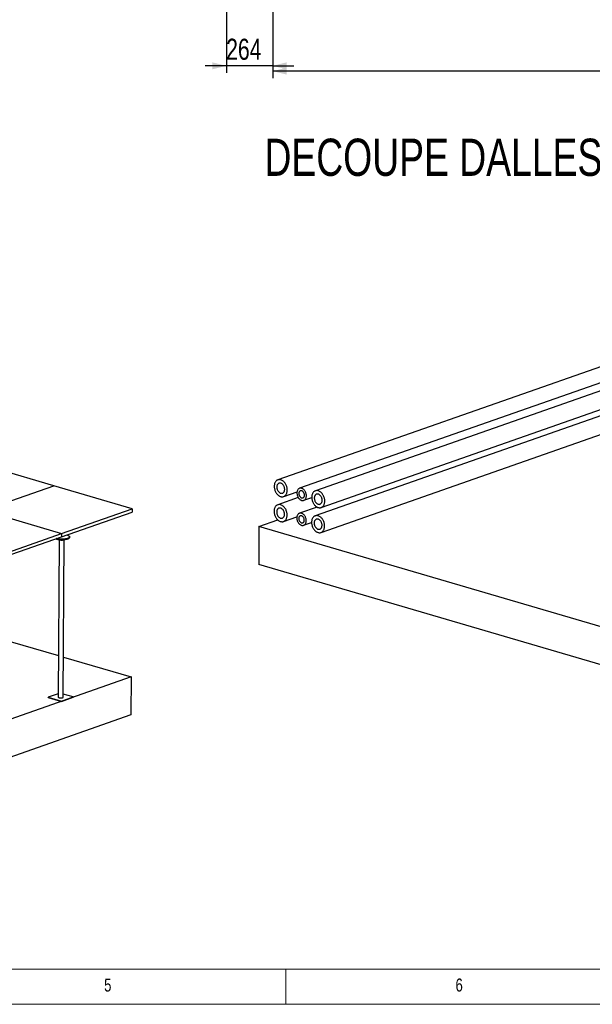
# Model space of a CAD drawing. Header units: millimetres. Extents: x 5 to 589, y 5 to 415.
# Tile 35 of 120: x 209 to 291, y 5 to 145. Entities that reach past the tile are written whole.
import ezdxf

# ---------------------------------------------------------------- set-up
doc = ezdxf.new("R2010")
doc.units = ezdxf.units.MM
doc.layers.add('COTES', color=1, linetype='Continuous')
doc.layers.add('NOTES', color=6, linetype='Continuous')
doc.layers.add('TRAIT-FORT', color=4, linetype='Continuous', lineweight=25)
doc.styles.add('SLDTEXTSTYLE0', font='TXT', dxfattribs={"width": 0.75})
doc.dimstyles.new('SLDDIMSTYLE0', dxfattribs={"dimtxt": 3, "dimasz": 2, "dimexe": 0, "dimexo": 0.0625, "dimgap": 0.75, "dimtad": 1, "dimdec": 0, "dimlfac": 40, "dimrnd": 1e-09, "dimzin": 12, "dimdsep": 46, "dimtxsty": 'SLDTEXTSTYLE0', "dimsah": 1, "dimcen": 0.09, "dimadec": 0, "dimazin": 3, "dimtfac": 1, "dimtdec": 0, "dimtofl": 0, "dimtmove": 0, "dimatfit": 3, "dimfxl": 1, "dimfrac": 2, "dimtolj": 1, "dimtzin": 12, "dimarcsym": 0})
doc.dimstyles.new('SLDDIMSTYLE1', dxfattribs={"dimtxt": 3, "dimasz": 2, "dimexe": 0, "dimexo": 0.0625, "dimgap": 0.75, "dimtad": 1, "dimdec": 0, "dimlfac": 40, "dimrnd": 1e-09, "dimzin": 12, "dimdsep": 46, "dimtxsty": 'SLDTEXTSTYLE0', "dimsah": 1, "dimcen": 0.09, "dimadec": 0, "dimazin": 3, "dimtfac": 1, "dimtdec": 0, "dimtmove": 0, "dimatfit": 0, "dimfxl": 1, "dimfrac": 2, "dimtolj": 1, "dimtzin": 12, "dimarcsym": 0})

# ---------------------------------------------------------------- blocks, each defined once
blk = doc.blocks.new('_D_12')
at = {"layer": 'COTES', "color": 1, "transparency": 16777216}
for p, q in [((238.56, 198.48), (238.56, 137.48)), ((245.15, 198.48), (245.15, 137.48)), ((238.56, 138.48), (235.56, 138.48)), ((245.15, 138.48), (238.56, 138.48)), ((245.15, 138.48), (248.15, 138.48))]:
    blk.add_line(p, q, dxfattribs=at)
for points in [[(238.56, 138.48), (236.56, 138.98), (236.56, 137.98)], [(245.15, 138.48), (247.15, 137.98), (247.15, 138.98)]]:
    blk.add_solid(points, dxfattribs=at)
at = {"layer": 'COTES', "color": 1, "transparency": 16777216, "insert": (238.53, 142.34), "char_height": 3, "attachment_point": 1, "style": 'SLDTEXTSTYLE0'}
blk.add_mtext('264', dxfattribs=at)
blk = doc.blocks.new('_D_14')
at = {"layer": 'COTES', "color": 1, "transparency": 16777216}
for p, q in [((245.15, 186.34), (245.15, 136.73)), ((348.5, 185.59), (348.5, 136.73)), ((348.5, 137.73), (245.15, 137.73))]:
    blk.add_line(p, q, dxfattribs=at)
for points in [[(245.15, 137.73), (247.15, 137.23), (247.15, 138.23)], [(348.5, 137.73), (346.5, 138.23), (346.5, 137.23)]]:
    blk.add_solid(points, dxfattribs=at)
at = {"layer": 'COTES', "color": 1, "transparency": 16777216, "insert": (292.39, 141.59), "char_height": 3, "attachment_point": 1, "style": 'SLDTEXTSTYLE0'}
blk.add_mtext('4134', dxfattribs=at)

msp = doc.modelspace()

# ---------------------------------------------------------------- linework, layer by layer
at = {"color": 7, "linetype": 'Continuous', "lineweight": 18}
for p, q in [((10, 10), (584, 10)), ((247, 5), (247, 10)), ((5, 5), (589, 5))]:
    msp.add_line(p, q, dxfattribs=at)
at = {"layer": 'TRAIT-FORT', "color": 4, "linetype": 'Continuous', "lineweight": 25}
for p, q in [((295.689, 97.054), (245.885, 79.591)), ((295.676, 94.767), (248.974, 78.391)), ((295.67, 93.615), (251.219, 78.028)), ((295.65, 90.062), (251.199, 74.475)), ((252.048, 75.662), (295.655, 90.952)), ((252.028, 72.109), (295.635, 87.399)), ((214, 78.752), (202.85, 82.02)), ((203.966, 75.234), (214, 78.752)), ((225.15, 75.485), (214, 78.752)), ((248.796, 77.066), (245.865, 76.039)), ((246.715, 77.225), (248.613, 77.891)), ((249.573, 76.683), (250.702, 77.079)), ((251.47, 75.72), (248.954, 74.838)), ((203.966, 75.234), (215.116, 71.966)), ((215.113, 71.501), (225.147, 75.019)), ((215.116, 71.966), (225.15, 75.485)), ((225.15, 75.485), (225.147, 75.019)), ((246.695, 73.672), (248.593, 74.338)), ((243.198, 72.95), (243.168, 67.562)), ((243.198, 72.95), (245.884, 73.891)), ((354.695, 40.274), (243.198, 72.95)), ((249.553, 73.13), (250.682, 73.526)), ((205.079, 67.982), (215.113, 71.501)), ((205.082, 68.448), (215.116, 71.966)), ((215.116, 71.966), (215.113, 71.501)), ((216.238, 71.4), (216.238, 71.494)), ((214.761, 71.066), (214.636, 48.694)), ((215.336, 48.691), (215.461, 71.062)), ((354.665, 34.886), (243.168, 67.562)), ((205.37, 57.321), (214.669, 54.596)), ((215.368, 54.391), (225.016, 51.563)), ((225.016, 51.563), (134.711, 19.899)), ((225.016, 51.563), (224.986, 46.175)), ((214.638, 49.169), (213.22, 48.672)), ((216.751, 48.713), (215.338, 49.127)), ((213.22, 48.624), (213.22, 48.672)), ((213.22, 48.672), (215.079, 48.127)), ((213.22, 48.624), (215.078, 48.08)), ((215.078, 48.08), (216.751, 48.666)), ((215.079, 48.127), (215.078, 48.08)), ((215.079, 48.127), (216.751, 48.713)), ((216.751, 48.713), (216.751, 48.666)), ((224.986, 46.175), (134.681, 14.511))]:
    msp.add_line(p, q, dxfattribs=at)
at = {"layer": 'TRAIT-FORT', "color": 4, "linetype": 'Continuous', "lineweight": 25, "flags": 128}
for points in [[(246.293, 77.22), (246.371, 77.202), (246.449, 77.191), (246.525, 77.19), (246.6, 77.197), (246.673, 77.212), (246.743, 77.236), (246.81, 77.268), (246.874, 77.308), (246.933, 77.355), (246.988, 77.41), (247.038, 77.472), (247.083, 77.541), (247.123, 77.616), (247.156, 77.696), (247.184, 77.781), (247.206, 77.871), (247.221, 77.964), (247.23, 78.061), (247.232, 78.16), (247.227, 78.261), (247.217, 78.362), (247.199, 78.464), (247.176, 78.566), (247.146, 78.667), (247.11, 78.765), (247.069, 78.862), (247.022, 78.955), (246.97, 79.044), (246.914, 79.129), (246.853, 79.208), (246.788, 79.283), (246.72, 79.351), (246.649, 79.412), (246.576, 79.466), (246.5, 79.513), (246.423, 79.552), (246.346, 79.583), (246.268, 79.606), (246.19, 79.621), (246.113, 79.627), (246.037, 79.624), (245.963, 79.613), (245.891, 79.593), (245.823, 79.566), (245.758, 79.53), (245.696, 79.486), (245.639, 79.434), (245.586, 79.376), (245.538, 79.31), (245.496, 79.238), (245.459, 79.161), (245.429, 79.078), (245.404, 78.991), (245.386, 78.899), (245.374, 78.804), (245.368, 78.706), (245.369, 78.606), (245.377, 78.505), (245.391, 78.403), (245.412, 78.301), (245.438, 78.2), (245.471, 78.1), (245.509, 78.002), (245.554, 77.907), (245.603, 77.816), (245.657, 77.729), (245.716, 77.647), (245.779, 77.57), (245.845, 77.499), (245.915, 77.434), (245.987, 77.376), (246.062, 77.326), (246.138, 77.282), (246.215, 77.247), (246.293, 77.22)], [(246.296, 77.694), (246.357, 77.68), (246.416, 77.675), (246.475, 77.679), (246.532, 77.691), (246.585, 77.712), (246.636, 77.74), (246.682, 77.777), (246.724, 77.821), (246.761, 77.871), (246.793, 77.929), (246.819, 77.991), (246.839, 78.059), (246.852, 78.131), (246.859, 78.205), (246.86, 78.283), (246.853, 78.362), (246.841, 78.441), (246.822, 78.52), (246.797, 78.597), (246.766, 78.673), (246.73, 78.745), (246.688, 78.814), (246.642, 78.877), (246.592, 78.935), (246.539, 78.987), (246.483, 79.032), (246.424, 79.07), (246.364, 79.1), (246.304, 79.122), (246.243, 79.136), (246.183, 79.141), (246.125, 79.137), (246.068, 79.125), (246.014, 79.105), (245.964, 79.076), (245.918, 79.039), (245.875, 78.996), (245.838, 78.945), (245.807, 78.888), (245.781, 78.825), (245.761, 78.757), (245.748, 78.686), (245.741, 78.611), (245.74, 78.533), (245.746, 78.455), (245.759, 78.375), (245.778, 78.296), (245.803, 78.219), (245.834, 78.143), (245.87, 78.071), (245.912, 78.003), (245.958, 77.939), (246.008, 77.881), (246.061, 77.829), (246.117, 77.784), (246.176, 77.746), (246.235, 77.716), (246.296, 77.694)], [(249.268, 76.679), (249.335, 76.664), (249.402, 76.657), (249.467, 76.659), (249.53, 76.67), (249.591, 76.689), (249.648, 76.717), (249.702, 76.753), (249.751, 76.797), (249.796, 76.848), (249.836, 76.906), (249.87, 76.97), (249.898, 77.04), (249.919, 77.115), (249.935, 77.194), (249.944, 77.276), (249.946, 77.361), (249.941, 77.448), (249.93, 77.535), (249.912, 77.623), (249.888, 77.71), (249.858, 77.795), (249.822, 77.877), (249.781, 77.956), (249.734, 78.031), (249.683, 78.101), (249.628, 78.166), (249.569, 78.224), (249.508, 78.275), (249.444, 78.319), (249.378, 78.355), (249.311, 78.383), (249.244, 78.403), (249.178, 78.414), (249.112, 78.416), (249.048, 78.41), (248.986, 78.395), (248.926, 78.371), (248.871, 78.339), (248.819, 78.299), (248.772, 78.252), (248.73, 78.197), (248.693, 78.136), (248.662, 78.069), (248.637, 77.997), (248.618, 77.92), (248.606, 77.839), (248.601, 77.755), (248.602, 77.669), (248.61, 77.582), (248.624, 77.494), (248.645, 77.407), (248.672, 77.321), (248.705, 77.237), (248.744, 77.156), (248.788, 77.079), (248.837, 77.007), (248.89, 76.939), (248.947, 76.878), (249.007, 76.823), (249.07, 76.776), (249.135, 76.735), (249.201, 76.703), (249.268, 76.679)], [(249.27, 77.035), (249.322, 77.024), (249.372, 77.022), (249.421, 77.029), (249.468, 77.044), (249.511, 77.068), (249.55, 77.1), (249.584, 77.139), (249.613, 77.186), (249.636, 77.238), (249.653, 77.295), (249.663, 77.357), (249.667, 77.421), (249.664, 77.488), (249.654, 77.555), (249.638, 77.622), (249.616, 77.688), (249.587, 77.751), (249.554, 77.81), (249.515, 77.865), (249.473, 77.914), (249.427, 77.956), (249.378, 77.992), (249.327, 78.02), (249.276, 78.039), (249.225, 78.05), (249.174, 78.052), (249.125, 78.045), (249.079, 78.029), (249.036, 78.005), (248.997, 77.973), (248.962, 77.934), (248.933, 77.888), (248.91, 77.836), (248.893, 77.778), (248.883, 77.717), (248.879, 77.652), (248.882, 77.586), (248.892, 77.518), (248.908, 77.451), (248.931, 77.386), (248.959, 77.323), (248.993, 77.263), (249.031, 77.209), (249.074, 77.16), (249.12, 77.117), (249.168, 77.082), (249.219, 77.054), (249.27, 77.035)], [(251.627, 75.657), (251.705, 75.639), (251.782, 75.628), (251.859, 75.627), (251.934, 75.634), (252.006, 75.649), (252.077, 75.673), (252.144, 75.705), (252.207, 75.745), (252.266, 75.792), (252.321, 75.847), (252.372, 75.909), (252.417, 75.978), (252.456, 76.053), (252.49, 76.133), (252.518, 76.218), (252.539, 76.308), (252.554, 76.401), (252.563, 76.498), (252.565, 76.597), (252.561, 76.698), (252.55, 76.799), (252.533, 76.901), (252.509, 77.003), (252.479, 77.104), (252.444, 77.202), (252.402, 77.299), (252.356, 77.392), (252.304, 77.481), (252.247, 77.566), (252.187, 77.645), (252.122, 77.72), (252.054, 77.788), (251.983, 77.849), (251.909, 77.903), (251.834, 77.95), (251.757, 77.989), (251.679, 78.02), (251.601, 78.043), (251.523, 78.058), (251.446, 78.064), (251.37, 78.061), (251.296, 78.05), (251.225, 78.03), (251.156, 78.003), (251.091, 77.967), (251.029, 77.923), (250.972, 77.871), (250.92, 77.813), (250.872, 77.747), (250.83, 77.675), (250.793, 77.598), (250.762, 77.515), (250.738, 77.428), (250.719, 77.336), (250.707, 77.241), (250.702, 77.143), (250.703, 77.043), (250.71, 76.942), (250.725, 76.84), (250.745, 76.738), (250.772, 76.637), (250.804, 76.537), (250.843, 76.439), (250.887, 76.344), (250.936, 76.253), (250.991, 76.166), (251.049, 76.084), (251.112, 76.007), (251.179, 75.936), (251.248, 75.871), (251.321, 75.813), (251.395, 75.762), (251.471, 75.719), (251.549, 75.684), (251.627, 75.657)], [(251.629, 76.131), (251.69, 76.117), (251.75, 76.112), (251.808, 76.116), (251.865, 76.128), (251.919, 76.149), (251.969, 76.177), (252.016, 76.214), (252.058, 76.258), (252.095, 76.308), (252.127, 76.365), (252.152, 76.428), (252.172, 76.496), (252.186, 76.567), (252.193, 76.642), (252.193, 76.72), (252.187, 76.799), (252.174, 76.878), (252.155, 76.957), (252.13, 77.034), (252.099, 77.11), (252.063, 77.182), (252.022, 77.251), (251.976, 77.314), (251.926, 77.372), (251.872, 77.424), (251.816, 77.469), (251.758, 77.507), (251.698, 77.537), (251.637, 77.559), (251.577, 77.573), (251.517, 77.578), (251.458, 77.574), (251.402, 77.562), (251.348, 77.542), (251.298, 77.513), (251.251, 77.476), (251.209, 77.432), (251.172, 77.382), (251.14, 77.325), (251.114, 77.262), (251.095, 77.194), (251.081, 77.123), (251.074, 77.048), (251.074, 76.97), (251.08, 76.892), (251.092, 76.812), (251.111, 76.733), (251.137, 76.656), (251.167, 76.58), (251.204, 76.508), (251.245, 76.44), (251.291, 76.376), (251.341, 76.318), (251.395, 76.266), (251.451, 76.221), (251.509, 76.183), (251.569, 76.153), (251.629, 76.131)], [(246.273, 73.668), (246.351, 73.649), (246.429, 73.639), (246.505, 73.637), (246.58, 73.644), (246.653, 73.659), (246.723, 73.683), (246.79, 73.715), (246.854, 73.755), (246.913, 73.803), (246.968, 73.858), (247.018, 73.92), (247.063, 73.988), (247.103, 74.063), (247.137, 74.143), (247.164, 74.229), (247.186, 74.318), (247.201, 74.412), (247.21, 74.508), (247.212, 74.607), (247.208, 74.708), (247.197, 74.81), (247.179, 74.912), (247.156, 75.013), (247.126, 75.114), (247.09, 75.213), (247.049, 75.309), (247.002, 75.402), (246.951, 75.491), (246.894, 75.576), (246.833, 75.656), (246.768, 75.73), (246.7, 75.798), (246.629, 75.859), (246.556, 75.914), (246.48, 75.96), (246.403, 76), (246.326, 76.031), (246.248, 76.054), (246.17, 76.068), (246.093, 76.074), (246.017, 76.071), (245.943, 76.06), (245.872, 76.041), (245.803, 76.013), (245.738, 75.977), (245.676, 75.933), (245.619, 75.882), (245.566, 75.823), (245.519, 75.758), (245.476, 75.686), (245.44, 75.608), (245.409, 75.525), (245.384, 75.438), (245.366, 75.346), (245.354, 75.251), (245.348, 75.153), (245.35, 75.053), (245.357, 74.952), (245.371, 74.85), (245.392, 74.748), (245.418, 74.647), (245.451, 74.547), (245.49, 74.45), (245.534, 74.355), (245.583, 74.264), (245.637, 74.176), (245.696, 74.094), (245.759, 74.017), (245.825, 73.946), (245.895, 73.881), (245.967, 73.823), (246.042, 73.773), (246.118, 73.73), (246.195, 73.695), (246.273, 73.668)], [(246.276, 74.141), (246.337, 74.128), (246.397, 74.123), (246.455, 74.126), (246.512, 74.138), (246.565, 74.159), (246.616, 74.188), (246.662, 74.224), (246.704, 74.268), (246.742, 74.319), (246.773, 74.376), (246.799, 74.439), (246.819, 74.506), (246.832, 74.578), (246.839, 74.653), (246.84, 74.73), (246.834, 74.809), (246.821, 74.888), (246.802, 74.967), (246.777, 75.045), (246.746, 75.12), (246.71, 75.193), (246.668, 75.261), (246.622, 75.325), (246.572, 75.383), (246.519, 75.435), (246.463, 75.48), (246.404, 75.517), (246.345, 75.548), (246.284, 75.569), (246.223, 75.583), (246.163, 75.588), (246.105, 75.585), (246.048, 75.572), (245.995, 75.552), (245.944, 75.523), (245.898, 75.487), (245.856, 75.443), (245.819, 75.392), (245.787, 75.335), (245.761, 75.272), (245.741, 75.205), (245.728, 75.133), (245.721, 75.058), (245.72, 74.981), (245.726, 74.902), (245.739, 74.823), (245.758, 74.744), (245.783, 74.666), (245.814, 74.591), (245.85, 74.518), (245.892, 74.45), (245.938, 74.386), (245.988, 74.328), (246.041, 74.276), (246.097, 74.231), (246.156, 74.193), (246.215, 74.163), (246.276, 74.141)], [(249.248, 73.127), (249.315, 73.111), (249.382, 73.105), (249.447, 73.107), (249.51, 73.117), (249.571, 73.137), (249.628, 73.165), (249.682, 73.201), (249.731, 73.244), (249.776, 73.295), (249.816, 73.353), (249.85, 73.417), (249.878, 73.487), (249.9, 73.562), (249.915, 73.641), (249.924, 73.723), (249.926, 73.808), (249.921, 73.895), (249.91, 73.983), (249.892, 74.07), (249.868, 74.157), (249.838, 74.242), (249.802, 74.324), (249.761, 74.404), (249.714, 74.478), (249.663, 74.548), (249.608, 74.613), (249.549, 74.671), (249.488, 74.722), (249.424, 74.766), (249.358, 74.802), (249.292, 74.831), (249.225, 74.85), (249.158, 74.861), (249.092, 74.864), (249.028, 74.857), (248.966, 74.842), (248.907, 74.818), (248.851, 74.787), (248.799, 74.747), (248.752, 74.699), (248.71, 74.645), (248.673, 74.583), (248.642, 74.516), (248.617, 74.444), (248.599, 74.367), (248.586, 74.286), (248.581, 74.203), (248.582, 74.117), (248.59, 74.029), (248.604, 73.942), (248.625, 73.854), (248.652, 73.768), (248.686, 73.684), (248.724, 73.604), (248.768, 73.527), (248.817, 73.454), (248.87, 73.387), (248.927, 73.325), (248.988, 73.271), (249.05, 73.223), (249.115, 73.183), (249.182, 73.151), (249.248, 73.127)], [(249.25, 73.482), (249.302, 73.471), (249.353, 73.469), (249.401, 73.476), (249.448, 73.491), (249.491, 73.515), (249.53, 73.547), (249.564, 73.587), (249.593, 73.633), (249.616, 73.685), (249.633, 73.743), (249.643, 73.804), (249.647, 73.869), (249.644, 73.935), (249.635, 74.002), (249.618, 74.07), (249.596, 74.135), (249.568, 74.198), (249.534, 74.257), (249.495, 74.312), (249.453, 74.361), (249.407, 74.404), (249.358, 74.439), (249.307, 74.467), (249.256, 74.486), (249.205, 74.497), (249.154, 74.499), (249.105, 74.492), (249.059, 74.477), (249.016, 74.453), (248.977, 74.421), (248.942, 74.381), (248.913, 74.335), (248.89, 74.283), (248.873, 74.226), (248.863, 74.164), (248.859, 74.1), (248.862, 74.033), (248.872, 73.966), (248.888, 73.899), (248.911, 73.833), (248.939, 73.77), (248.973, 73.711), (249.011, 73.656), (249.054, 73.607), (249.1, 73.564), (249.149, 73.529), (249.199, 73.501), (249.25, 73.482)], [(251.607, 72.105), (251.685, 72.086), (251.762, 72.076), (251.839, 72.074), (251.914, 72.081), (251.986, 72.096), (252.057, 72.12), (252.124, 72.152), (252.187, 72.192), (252.247, 72.24), (252.302, 72.295), (252.352, 72.357), (252.397, 72.425), (252.436, 72.5), (252.47, 72.58), (252.498, 72.666), (252.519, 72.755), (252.534, 72.849), (252.543, 72.945), (252.545, 73.044), (252.541, 73.145), (252.53, 73.247), (252.513, 73.349), (252.489, 73.45), (252.46, 73.551), (252.424, 73.65), (252.383, 73.746), (252.336, 73.839), (252.284, 73.928), (252.227, 74.013), (252.167, 74.093), (252.102, 74.167), (252.034, 74.235), (251.963, 74.296), (251.889, 74.351), (251.814, 74.397), (251.737, 74.437), (251.659, 74.468), (251.581, 74.491), (251.503, 74.505), (251.426, 74.511), (251.351, 74.508), (251.277, 74.497), (251.205, 74.478), (251.136, 74.45), (251.071, 74.414), (251.01, 74.37), (250.952, 74.319), (250.9, 74.26), (250.852, 74.195), (250.81, 74.123), (250.773, 74.045), (250.742, 73.962), (250.718, 73.875), (250.699, 73.783), (250.687, 73.688), (250.682, 73.59), (250.683, 73.49), (250.691, 73.389), (250.705, 73.287), (250.725, 73.185), (250.752, 73.084), (250.785, 72.984), (250.823, 72.887), (250.867, 72.792), (250.917, 72.701), (250.971, 72.613), (251.029, 72.531), (251.092, 72.454), (251.159, 72.383), (251.228, 72.318), (251.301, 72.26), (251.375, 72.21), (251.452, 72.167), (251.529, 72.132), (251.607, 72.105)], [(251.61, 72.578), (251.67, 72.565), (251.73, 72.56), (251.789, 72.563), (251.845, 72.575), (251.899, 72.596), (251.949, 72.625), (251.996, 72.661), (252.038, 72.705), (252.075, 72.756), (252.107, 72.813), (252.133, 72.876), (252.152, 72.943), (252.166, 73.015), (252.173, 73.09), (252.173, 73.167), (252.167, 73.246), (252.154, 73.325), (252.135, 73.404), (252.11, 73.482), (252.079, 73.557), (252.043, 73.63), (252.002, 73.698), (251.956, 73.761), (251.906, 73.82), (251.852, 73.872), (251.796, 73.917), (251.738, 73.954), (251.678, 73.985), (251.618, 74.006), (251.557, 74.02), (251.497, 74.025), (251.438, 74.021), (251.382, 74.009), (251.328, 73.989), (251.278, 73.96), (251.231, 73.924), (251.189, 73.88), (251.152, 73.829), (251.12, 73.772), (251.095, 73.709), (251.075, 73.642), (251.061, 73.57), (251.054, 73.495), (251.054, 73.418), (251.06, 73.339), (251.073, 73.26), (251.092, 73.181), (251.117, 73.103), (251.148, 73.028), (251.184, 72.955), (251.225, 72.887), (251.271, 72.823), (251.321, 72.765), (251.375, 72.713), (251.431, 72.668), (251.489, 72.63), (251.549, 72.6), (251.61, 72.578)], [(215.866, 71.765), (215.884, 71.759), (215.954, 71.736), (216.016, 71.711), (216.072, 71.684), (216.12, 71.656), (216.161, 71.627), (216.193, 71.596), (216.217, 71.565), (216.232, 71.534), (216.238, 71.502), (216.236, 71.47), (216.224, 71.439), (216.204, 71.408), (216.176, 71.377), (216.139, 71.348), (216.094, 71.32), (216.042, 71.293), (215.982, 71.268), (215.915, 71.244), (215.843, 71.223), (215.764, 71.204), (215.68, 71.187), (215.592, 71.172), (215.5, 71.161), (215.406, 71.152), (215.308, 71.145), (215.21, 71.141), (215.11, 71.141), (215.011, 71.143), (214.912, 71.147), (214.815, 71.155), (214.721, 71.165), (214.629, 71.178), (214.541, 71.194), (214.458, 71.211), (214.379, 71.231), (214.361, 71.237)], [(216.238, 71.4), (216.235, 71.375), (216.224, 71.344), (216.204, 71.313), (216.175, 71.282), (216.139, 71.253), (216.094, 71.225), (216.041, 71.198), (215.981, 71.173), (215.915, 71.149), (215.842, 71.128), (215.763, 71.109), (215.68, 71.092), (215.592, 71.078), (215.5, 71.066), (215.405, 71.057), (215.308, 71.05), (215.209, 71.047), (215.11, 71.046), (215.01, 71.048), (214.912, 71.053), (214.815, 71.06), (214.72, 71.071), (214.628, 71.083), (214.541, 71.099), (214.457, 71.117), (214.379, 71.137), (214.306, 71.159), (214.24, 71.183), (214.225, 71.189)], [(215.442, 71.06), (215.42, 71.044), (215.389, 71.029), (215.352, 71.015), (215.308, 71.004), (215.259, 70.996), (215.206, 70.99), (215.151, 70.987), (215.094, 70.986), (215.038, 70.989), (214.984, 70.994), (214.934, 71.002), (214.888, 71.013), (214.847, 71.026), (214.814, 71.04), (214.788, 71.057), (214.78, 71.064)], [(214.636, 48.694), (214.637, 48.686), (214.645, 48.668), (214.663, 48.651), (214.688, 48.635), (214.722, 48.62), (214.762, 48.607), (214.808, 48.597), (214.859, 48.589), (214.913, 48.583), (214.969, 48.581), (215.025, 48.581), (215.08, 48.584), (215.133, 48.59), (215.182, 48.599), (215.226, 48.61), (215.264, 48.623), (215.294, 48.638), (215.317, 48.655), (215.331, 48.672), (215.336, 48.69), (215.336, 48.691)]]:
    msp.add_lwpolyline(points, dxfattribs=at)

# ---------------------------------------------------------------- texts
at = {"layer": 'NOTES', "color": 211, "attachment_point": 1, "style": 'SLDTEXTSTYLE0'}
for s, insert, char_height in [('DECOUPE DALLES FAUX PLANCHER', (243.978, 128.124), 5.29167), ('5', (221.167, 8.668), 1.852), ('6', (271.167, 8.668), 1.852)]:
    msp.add_mtext(s, dxfattribs=dict(at, insert=insert, char_height=char_height))

# ---------------------------------------------------------------- dimensions: what is measured, and where the dimension line sits
at = {"layer": 'COTES', "color": 1}
for base, p1, p2, dimstyle, picture, middle in [((238.557, 138.476), (245.15, 199.476), (238.557, 199.476), 'SLDDIMSTYLE1', '_D_12', (241.854, 138.476)), ((245.15, 137.726), (348.5, 186.592), (245.15, 187.342), 'SLDDIMSTYLE0', '_D_14', (296.825, 137.726))]:
    dim = msp.add_linear_dim(base=base, p1=p1, p2=p2, dimstyle=dimstyle, dxfattribs=at)
    dim.commit()
    dim.dimension.update_dxf_attribs({"geometry": picture, "text_midpoint": middle, "dimtype": 160})

doc.saveas('drawing.dxf')
